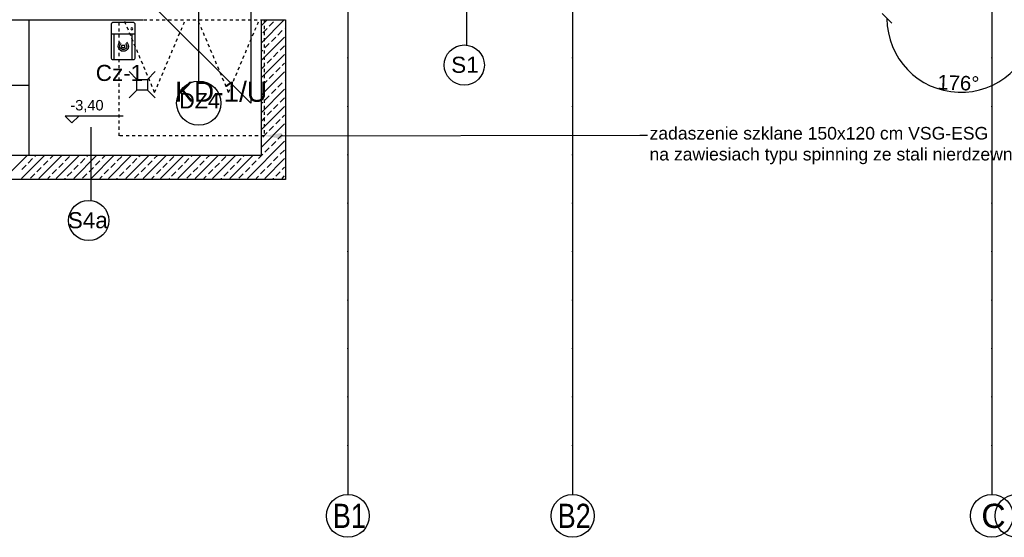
# Model space of a CAD drawing. Header units: millimetres. Extents: x -7023 to 53801, y 9849 to 33561.
# Tile 217 of 256: x 6790 to 7809, y 25924 to 26459. Entities that reach past the tile are written whole.
import ezdxf
from ezdxf.enums import TextEntityAlignment as Align

# ---------------------------------------------------------------- set-up
doc = ezdxf.new("R2010")
doc.units = ezdxf.units.MM
doc.linetypes.add('Dash', pattern=[6.35, 3.175, -3.175])
doc.linetypes.add('DASHDOTX2', pattern=[2, 1, -0.5, 0, -0.5])
doc.layers.get('0').update_dxf_attribs({"lineweight": 9})
doc.layers.add('.IE_podklad', color=252, linetype='Continuous')
doc.layers.add('IE_SKD', color=6, linetype='Continuous')
doc.layers.add('PROJEKT osie', color=251, linetype='DASHDOTX2', lineweight=9)
doc.styles.add('Opisowy', font='arial.ttf')
doc.styles.get("Standard").update_dxf_attribs({"font": 'arial.ttf'})

# ---------------------------------------------------------------- blocks, each defined once
blk = doc.blocks.new('OSIE DOMKU')
at = {"layer": 'PROJEKT osie', "ltscale": 25}
for p, q in [((-32119.5, 6227), (-32119.5, 4134.8)), ((-31887, 6227), (-31887, 4134.8)), ((-31453.5, 6227), (-31453.5, 4134.8))]:
    blk.add_line(p, q, dxfattribs=at)
at = {"layer": 'PROJEKT osie', "linetype": 'Continuous'}
for centre in [(-32119.5, 4112.6), (-31887, 4112.6), (-31453.5, 4112.6), (-31428, 4112.6)]:
    blk.add_circle(centre, 22.2, dxfattribs=at)
at = {"layer": 'PROJEKT osie', "char_height": 25, "width": 492.116, "attachment_point": 1}
for s, insert in [('{\\W0.8;B1}', (-32135, 4125.1)), ('{\\W0.8;B2}', (-31902.5, 4125.1)), ('C', (-31464.4, 4125.1))]:
    blk.add_mtext(s, dxfattribs=dict(at, insert=insert))
blk = doc.blocks.new('AAT_CZYTNIK')
blk.add_lwpolyline([(1, 32.39), (19.45, 32.39, -0.414214), (20.65, 31.19), (20.65, 1.2, -0.414214), (19.45, 0), (1, 0, -0.414214), (-0.2, 1.2), (-0.2, 31.19, -0.414214)], format="xyb", close=True)
for points in [[(-0.2, 22.39), (20.65, 22.39)], [(2.32, 0), (2.32, 22.39)], [(18.13, 0), (18.13, 22.39)]]:
    blk.add_lwpolyline(points)
blk.add_lwpolyline([(8.78, 12.41), (11.54, 12.41), (11.54, 10.65), (8.78, 10.65)], close=True)
blk.add_circle((2.67, 26.94), 0.897)
for radius in [4.48, 3.03]:
    blk.add_arc((10.15, 11.72), radius, 130.52628, 51.52717)
blk = doc.blocks.new('_Oblique')
at = {"color": 0, "linetype": 'ByBlock', "lineweight": -2}
blk.add_line((-0.5, -0.5), (0.5, 0.5), dxfattribs=at)

msp = doc.modelspace()

# ---------------------------------------------------------------- linework, layer by layer
at = {"layer": '.IE_podklad', "ltscale": 25}
for p, q in [((7129.6, 28060.3), (7129.6, 25968.2)), ((7362.1, 28060.3), (7362.1, 25968.2)), ((7795.6, 28060.3), (7795.6, 25968.2))]:
    msp.add_line(p, q, dxfattribs=at)
at = {"layer": '.IE_podklad'}
for p, q in [((7252.3, 26541.9), (7252.3, 26432.9)), ((6975.4, 26395.7), (6975.4, 26524.2)), ((6921.6, 26480.5), (7029.2, 26372.9)), ((7029.2, 26480.5), (7029.2, 26372.9)), ((6746.2, 26459), (6918.1, 26459)), ((6800.2, 26319), (6800.2, 26459)), ((7040.2, 26453.1), (7046, 26459)), ((7040.2, 26319), (7040.2, 26459)), ((7040.2, 26459), (7065.2, 26458.9)), ((7040.2, 26435.2), (7063.9, 26458.9)), ((7048.3, 26452.3), (7052.8, 26456.8)), ((7065.2, 26458.9), (7065.2, 26294)), ((7041.6, 26445.6), (7046.1, 26450.1)), ((7057.3, 26443.3), (7061.8, 26447.8)), ((7064.1, 26450.1), (7064.2, 26450.2)), ((7040.2, 26417.2), (7064.2, 26441.2)), ((7050.6, 26436.6), (7055.1, 26441.1)), ((7040.2, 26426.2), (7041.6, 26427.6)), ((7043.9, 26429.9), (7048.3, 26434.4)), ((7052.8, 26420.9), (7057.3, 26425.4)), ((7059.6, 26427.6), (7064.1, 26432.1)), ((7040.2, 26399.2), (7064.2, 26423.3)), ((7046.1, 26414.1), (7050.6, 26418.6)), ((7061.8, 26411.9), (7064.2, 26414.3)), ((7040.2, 26408.2), (7043.9, 26411.9)), ((7040.2, 26381.3), (7064.2, 26405.3)), ((7055.1, 26405.2), (7059.6, 26409.7)), ((7041.6, 26391.7), (7046.1, 26396.2)), ((7048.3, 26398.4), (7052.8, 26402.9)), ((7057.3, 26389.5), (7061.8, 26393.9)), ((7064.1, 26396.2), (7064.2, 26396.3)), ((6800.2, 26391.2), (6530.2, 26391.2)), ((7040.2, 26363.3), (7064.2, 26387.3)), ((7050.6, 26382.7), (7055.1, 26387.2)), ((7040.2, 26372.3), (7041.6, 26373.7)), ((7043.9, 26376), (7048.3, 26380.5)), ((7059.6, 26373.7), (7064.1, 26378.2)), ((7040.2, 26345.4), (7064.2, 26369.4)), ((7046.1, 26360.3), (7050.6, 26364.8)), ((7052.8, 26367), (7057.3, 26371.5)), ((6897.4, 26359.5), (6837.1, 26359.5)), ((6837.1, 26359.5), (6844.2, 26352.4)), ((6844.2, 26352.4), (6851.3, 26359.5)), ((7040.2, 26354.3), (7043.9, 26358)), ((7055.1, 26351.3), (7059.6, 26355.8)), ((7061.8, 26358), (7064.2, 26360.4)), ((6863.9, 26348), (6863.9, 26272.1)), ((7040.2, 26327.4), (7064.2, 26351.4)), ((7048.3, 26344.6), (7052.8, 26349)), ((7025.7, 26295), (7064.2, 26333.4)), ((7041.6, 26337.8), (7046.1, 26342.3)), ((7050.6, 26328.8), (7055.1, 26333.3)), ((7057.3, 26335.6), (7061.8, 26340.1)), ((7064.1, 26342.3), (7064.2, 26342.4)), ((7043.9, 26322.1), (7048.3, 26326.6)), ((7059.6, 26319.9), (7064.1, 26324.3)), ((6527.2, 26319), (7040.2, 26319)), ((6774.3, 26295), (6798.3, 26319)), ((6792.2, 26295), (6816.2, 26319)), ((6799.1, 26310.9), (6803.6, 26315.4)), ((6805.9, 26317.6), (6807.2, 26319)), ((6810.2, 26295), (6834.2, 26319)), ((6814.9, 26308.6), (6819.3, 26313.1)), ((6821.6, 26315.4), (6825.2, 26319)), ((6828.1, 26295), (6852.1, 26319)), ((6837.3, 26313.1), (6841.8, 26317.6)), ((6846.1, 26295), (6870.1, 26319)), ((6853, 26310.9), (6857.5, 26315.4)), ((6859.8, 26317.6), (6861.1, 26319)), ((6864.1, 26295), (6888.1, 26319)), ((6868.7, 26308.6), (6873.2, 26313.1)), ((6875.5, 26315.4), (6879.1, 26319)), ((6882, 26295), (6906, 26319)), ((6891.2, 26313.1), (6895.7, 26317.6)), ((6900, 26295), (6924, 26319)), ((6906.9, 26310.9), (6911.4, 26315.4)), ((6913.6, 26317.6), (6915, 26319)), ((6917.9, 26295), (6941.9, 26319)), ((6922.6, 26308.6), (6927.1, 26313.1)), ((6929.4, 26315.4), (6933, 26319)), ((6935.9, 26295), (6959.9, 26319)), ((6945.1, 26313.1), (6949.6, 26317.6)), ((6953.9, 26295), (6977.9, 26319)), ((6960.8, 26310.9), (6965.3, 26315.4)), ((6967.5, 26317.6), (6968.9, 26319)), ((6971.8, 26295), (6995.8, 26319)), ((6976.5, 26308.6), (6981, 26313.1)), ((6983.2, 26315.4), (6986.8, 26319)), ((6989.8, 26295), (7013.8, 26319)), ((6998.9, 26313.1), (7003.4, 26317.6)), ((7007.7, 26295), (7031.7, 26319)), ((7014.7, 26310.9), (7019.2, 26315.4)), ((7021.4, 26317.6), (7022.8, 26319)), ((7030.4, 26308.6), (7034.9, 26313.1)), ((7037.1, 26315.4), (7041.6, 26319.9)), ((7043.7, 26295), (7064.2, 26315.5)), ((7052.8, 26313.1), (7057.3, 26317.6)), ((6792.4, 26304.1), (6796.9, 26308.6)), ((6808.1, 26301.9), (6812.6, 26306.4)), ((6823.8, 26299.6), (6828.3, 26304.1)), ((6830.6, 26306.4), (6835.1, 26310.9)), ((6846.3, 26304.1), (6850.8, 26308.6)), ((6862, 26301.9), (6866.5, 26306.4)), ((6877.7, 26299.6), (6882.2, 26304.1)), ((6884.5, 26306.4), (6888.9, 26310.9)), ((6900.2, 26304.1), (6904.7, 26308.6)), ((6915.9, 26301.9), (6920.4, 26306.4)), ((6931.6, 26299.6), (6936.1, 26304.1)), ((6938.3, 26306.4), (6942.8, 26310.9)), ((6954, 26304.1), (6958.5, 26308.6)), ((6969.8, 26301.9), (6974.3, 26306.4)), ((6985.5, 26299.6), (6990, 26304.1)), ((6992.2, 26306.4), (6996.7, 26310.9)), ((7007.9, 26304.1), (7012.4, 26308.6)), ((7023.6, 26301.9), (7028.1, 26306.4)), ((7039.4, 26299.6), (7043.9, 26304.1)), ((7046.1, 26306.4), (7050.6, 26310.9)), ((7061.8, 26304.1), (7064.2, 26306.5)), ((7065.2, 26294), (6502.2, 26294)), ((6801.4, 26295.2), (6805.9, 26299.6)), ((6819.2, 26295), (6821.6, 26297.4)), ((6837.1, 26295), (6837.3, 26295.2)), ((6839.5, 26297.4), (6844, 26301.9)), ((6855.3, 26295.2), (6859.8, 26299.6)), ((6873, 26295), (6875.5, 26297.4)), ((6891, 26295), (6891.2, 26295.2)), ((6893.4, 26297.4), (6897.9, 26301.9)), ((6909.1, 26295.2), (6913.6, 26299.6)), ((6926.9, 26295), (6929.4, 26297.4)), ((6944.9, 26295), (6945.1, 26295.2)), ((6947.3, 26297.4), (6951.8, 26301.9)), ((6963, 26295.2), (6967.5, 26299.6)), ((6980.8, 26295), (6983.2, 26297.4)), ((6998.8, 26295), (6998.9, 26295.2)), ((7001.2, 26297.4), (7005.7, 26301.9)), ((7016.9, 26295.2), (7021.4, 26299.6)), ((7034.7, 26295), (7037.1, 26297.4)), ((7052.6, 26295), (7052.8, 26295.2)), ((7055.1, 26297.4), (7059.6, 26301.9)), ((7061.6, 26295), (7064.2, 26297.5))]:
    msp.add_line(p, q, dxfattribs=at)
at = {"layer": '.IE_podklad', "linetype": 'Dash'}
for p, q in [((6893.1, 26459), (7043.1, 26459)), ((6893.1, 26339), (6893.1, 26459)), ((6929.8, 26384), (6898.1, 26459)), ((6929.8, 26384), (6961.6, 26459)), ((7006.3, 26384), (6974.5, 26459)), ((7006.3, 26384), (7038.1, 26459)), ((7043.1, 26459), (7043.1, 26339)), ((7043.1, 26339), (6893.1, 26339))]:
    msp.add_line(p, q, dxfattribs=at)
at = {"layer": '.IE_podklad', "linetype": 'ByBlock', "lineweight": -2}
msp.add_line((7431.6, 26339.8), (7439.6, 26339.8), dxfattribs=at)
at = {"layer": '.IE_podklad'}
for points in [[(6903.3, 26405.4), (6911.3, 26397.4)], [(6930.5, 26405.4), (6922.5, 26397.4)], [(6903.3, 26378.2), (6911.3, 26386.2)], [(6930.5, 26378.2), (6922.5, 26386.2)]]:
    msp.add_lwpolyline(points, dxfattribs=at)
msp.add_lwpolyline([(6911.3, 26386.2), (6911.3, 26397.4), (6922.5, 26397.4), (6922.5, 26386.2)], close=True, dxfattribs=at)
at = {"layer": '.IE_podklad', "linetype": 'ByBlock', "lineweight": -2}
msp.add_lwpolyline([(7061.1, 26339), (7431.6, 26339.8)], dxfattribs=at)
at = {"layer": '.IE_podklad'}
for centre, radius in [((7250, 26412.2), 20.8), ((6975.4, 26372.8), 22.9), ((6861.6, 26251.4), 20.8)]:
    msp.add_circle(centre, radius, dxfattribs=at)
at = {"layer": '.IE_podklad', "linetype": 'Continuous'}
for centre in [(7129.6, 25945.9), (7362.1, 25945.9), (7795.6, 25945.9), (7821.1, 25945.9)]:
    msp.add_circle(centre, 22.2, dxfattribs=at)
at = {"layer": '.IE_podklad'}
msp.add_arc((7763.6, 26460.5), 76.5, 180, 355.5496, dxfattribs=at)
msp.add_solid([(7061.1, 26336), (7043.1, 26339), (7061, 26342)], dxfattribs=at)

# ---------------------------------------------------------------- block references
msp.add_blockref('OSIE DOMKU', (39249.1, 21833.3), dxfattribs=at)
at = {"layer": '.IE_podklad', "xscale": 10, "yscale": 10, "zscale": 10, "rotation": 90}
msp.add_blockref('_Oblique', (7687.1, 26460.5), dxfattribs=at)
at = {"layer": 'IE_SKD', "xscale": -1.179869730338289, "yscale": 1.179869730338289, "zscale": 1.179869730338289}
msp.add_blockref('AAT_CZYTNIK', (6909.3, 26417.9), dxfattribs=at)

# ---------------------------------------------------------------- texts
at = {"layer": '.IE_podklad', "linetype": 'Continuous', "style": 'Opisowy'}
for s, height, p in [('S1', 16.64, (7236.5, 26404.2)), ('-3,40', 10.8, (6842.6, 26365.3)), ('S4a', 16.64, (6840, 26243.4))]:
    msp.add_text(s, height=height, dxfattribs=at).set_placement(p)
msp.add_text('DZ4', height=16, rotation=360, dxfattribs=at).set_placement((6955.1, 26367.3))
at = {"layer": '.IE_podklad', "insert": (7761, 26393.7), "char_height": 15, "attachment_point": 5, "rotation": 357.7748}
msp.add_mtext('\\A1;176%%d', dxfattribs=at)
at = {"layer": '.IE_podklad', "insert": (7441.6, 26348.2), "char_height": 13, "attachment_point": 1}
msp.add_mtext('zadaszenie szklane 150x120 cm VSG-ESG\\Pna zawiesiach typu spinning ze stali nierdzewnej AISI 304', dxfattribs=at)
at = {"layer": '.IE_podklad', "char_height": 25, "width": 492.116, "attachment_point": 1}
for s, insert in [('{\\W0.8;B1}', (7114.1, 25958.4)), ('{\\W0.8;B2}', (7346.6, 25958.4)), ('C', (7784.7, 25958.4))]:
    msp.add_mtext(s, dxfattribs=dict(at, insert=insert))
at = {"layer": 'IE_SKD', "linetype": 'Continuous'}
msp.add_text('Cz-1', height=16.62, dxfattribs=at).set_placement((6868.9, 26412.4), align=Align.TOP_LEFT)
at = {"layer": 'IE_SKD', "color": 3, "linetype": 'Continuous'}
msp.add_text('KD-1/U', height=20.78, dxfattribs=at).set_placement((6951, 26395), align=Align.TOP_LEFT)

doc.saveas('drawing.dxf')
